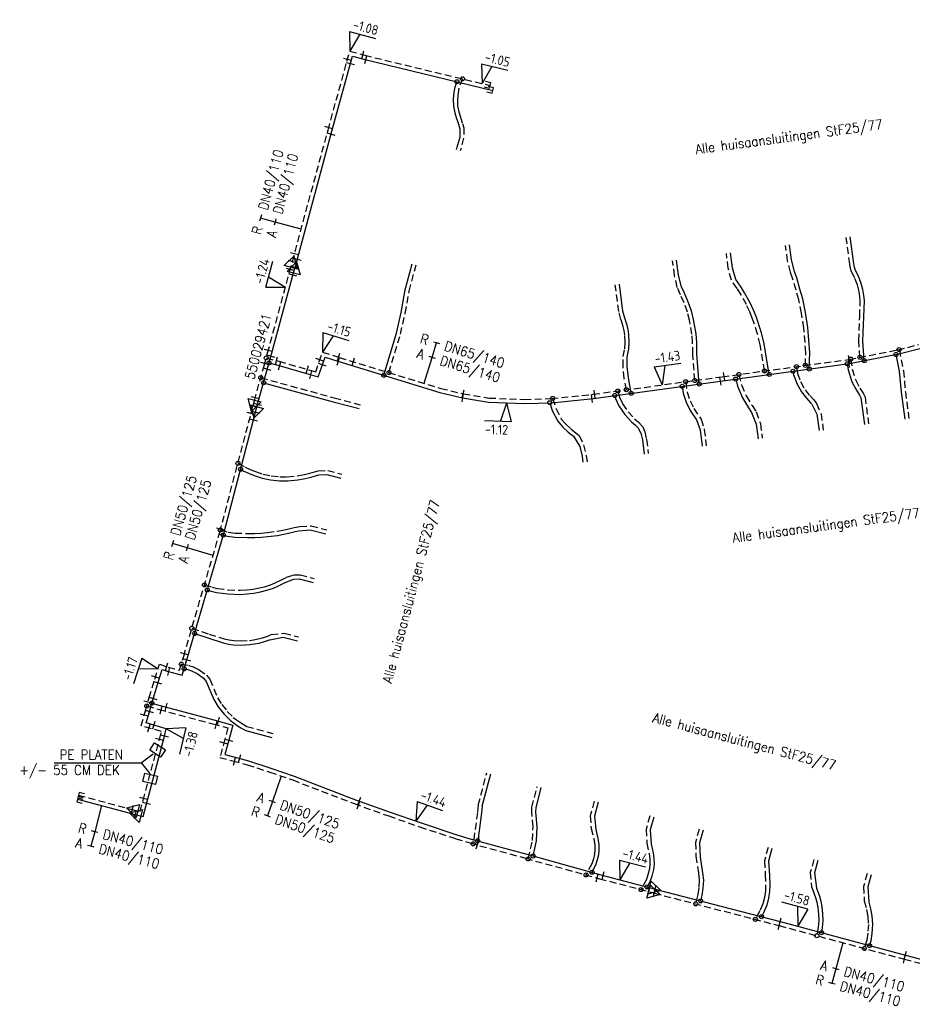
# Model space of a CAD drawing. Header units: millimetres. Extents: x 0 to 118212815, y 0 to 488348790.
# Tile 101 of 143: x 116321604 to 116404166, y 487289388 to 487380430. Entities that reach past the tile are written whole.
import ezdxf
from ezdxf.enums import TextEntityAlignment as Align

# ---------------------------------------------------------------- set-up
doc = ezdxf.new("R2010")
doc.units = ezdxf.units.MM
doc.header["$LTSCALE"] = 200
doc.linetypes.add('HIDDEN2', pattern=[4.7625, 3.175, -1.5875])
for name, color, linetype in [('WW-C-mof', 7, 'Continuous'), ('WW-C-tstuk', 7, 'Continuous'), ('WW-C-VERLOOP', 7, 'Continuous'), ('WW-I-diam', 7, 'Continuous'), ('WW-I-info', 7, 'Continuous'), ('WW-I-NAP', 7, 'Continuous'), ('WW-L-aanvoer', 3, 'Continuous'), ('WW-L-retour', 3, 'HIDDEN2')]:
    doc.layers.add(name, color=color, linetype=linetype)
doc.styles.add('DIN17', font='ROMANS.SHX', dxfattribs={"width": 0.9})
doc.styles.add('ISOCP', font='ISOCP.SHX')

# ---------------------------------------------------------------- blocks, each defined once
blk = doc.blocks.new('LR-VERL')
at = {"color": 0, "linetype": 'ByBlock', "lineweight": -2}
blk.add_lwpolyline([(1.08, 0), (-1.08, -1.25), (-1.08, 1.25)], close=True, dxfattribs=at)
blk = doc.blocks.new('LR-mof')
at = {"color": 0, "linetype": 'ByBlock', "lineweight": -2}
blk.add_line((0, -0.75), (0, 0.75), dxfattribs=at)
blk = doc.blocks.new('LR-smof')
at = {"color": 0, "linetype": 'ByBlock', "lineweight": -2}
blk.add_lwpolyline([(1, 0.5), (0, 0.5), (0, -0.5), (1, -0.5)], dxfattribs=at)
blk = doc.blocks.new('LR-tsb')
blk.add_circle((0, 0), 0.375)
blk = doc.blocks.new('LR-DIAB2')
at = {"color": 0, "linetype": 'Continuous', "lineweight": -3}
blk.add_line((0, 5), (0, 7.8), dxfattribs=at)
at = {"color": 0, "lineweight": -3}
blk.add_line((0, 0), (0, 5), dxfattribs=at)
for points in [[(0.61, 7.8), (0, 7.8), (-0.61, 7.8)], [(0.61, 5), (0, 5), (-0.61, 5)]]:
    blk.add_lwpolyline(points, dxfattribs=at)
at = {"color": 1, "lineweight": -3, "style": 'DIN17', "width": 0.9}
for tag, p in [('*1', (-1.61, 7.8)), ('*2', (-1.61, 5.02))]:
    blk.add_attdef(tag, text='', height=1.8, dxfattribs=at).set_placement(p, align=Align.MIDDLE_RIGHT)
for tag, p in [('*11', (1.61, 7.8)), ('*12', (1.61, 5))]:
    blk.add_attdef(tag, text='', height=1.8, dxfattribs=at).set_placement(p, align=Align.MIDDLE_LEFT)
blk = doc.blocks.new('nap1')
at = {"color": 0, "linetype": 'Continuous', "lineweight": -3}
for p, q in [((-1, 3.5), (0, 0)), ((-1, 3.5), (4, 3.5)), ((1, 3.5), (0, 0))]:
    blk.add_line(p, q, dxfattribs=at)
at = {"color": 0, "linetype": 'Continuous', "lineweight": -3, "style": 'ISOCP'}
for tag, p in [('*1', (1.7, 5)), ('*2', (4, 1.5))]:
    blk.add_attdef(tag, text='', height=1.8, dxfattribs=at).set_placement(p, align=Align.MIDDLE)
blk = doc.blocks.new('nap2')
at = {"color": 0, "linetype": 'Continuous', "lineweight": -3}
for p, q in [((1, 3.5), (-4, 3.5)), ((-1, 3.5), (0, 0)), ((1, 3.5), (0, 0))]:
    blk.add_line(p, q, dxfattribs=at)
at = {"color": 0, "linetype": 'Continuous', "lineweight": -3, "style": 'ISOCP'}
for tag, p in [('*1', (-1.5, 5)), ('*2', (-4, 1.5))]:
    blk.add_attdef(tag, text='', height=1.8, dxfattribs=at).set_placement(p, align=Align.MIDDLE)
blk = doc.blocks.new('LR-DIAO2')
at = {"color": 0, "lineweight": -3}
blk.add_line((0, 0), (0, -5), dxfattribs=at)
at = {"color": 0, "linetype": 'Continuous', "lineweight": -3}
blk.add_line((0, -5), (0, -7.8), dxfattribs=at)
at = {"color": 0, "lineweight": -3}
for points in [[(0.61, -5), (0, -5), (-0.61, -5)], [(0.61, -7.8), (0, -7.8), (-0.61, -7.8)]]:
    blk.add_lwpolyline(points, dxfattribs=at)
at = {"color": 1, "lineweight": -3, "style": 'DIN17', "width": 0.9}
for tag, p in [('*1', (-1.61, -5)), ('*2', (-1.61, -7.78))]:
    blk.add_attdef(tag, text='', height=1.8, dxfattribs=at).set_placement(p, align=Align.MIDDLE_RIGHT)
for tag, p in [('*11', (1.61, -5)), ('*12', (1.61, -7.8))]:
    blk.add_attdef(tag, text='', height=1.8, dxfattribs=at).set_placement(p, align=Align.MIDDLE_LEFT)
blk = doc.blocks.new('LR-hyp')
at = {"color": 7, "linetype": 'ByBlock', "lineweight": -3, "style": 'DIN17', "width": 0.9}
blk.add_attdef('*1', text='', height=1.8, dxfattribs=at).set_placement((0, 0), align=Align.MIDDLE)
at = {"color": 7, "linetype": 'ByBlock', "lineweight": -2, "style": 'DIN17', "width": 0.9, "flags": 1}
blk.add_attdef('*2', text='', height=1.8, dxfattribs=at).set_placement((0, -5), align=Align.MIDDLE)

msp = doc.modelspace()

# ---------------------------------------------------------------- linework, layer by layer
at = {"layer": 'WW-I-info'}
for p, q in [((116333638, 487312895), (116334078, 487313564)), ((116334078, 487313564), (116335080, 487312904)), ((116332854, 487311727), (116333952, 487312563)), ((116334640, 487312236), (116333638, 487312895)), ((116335080, 487312904), (116334640, 487312236)), ((116324782, 487311708), (116332854, 487311727)), ((116332854, 487311727), (116333648, 487310721)), ((116332984, 487309978), (116333169, 487310756)), ((116333169, 487310756), (116334337, 487310479)), ((116334152, 487309700), (116332984, 487309978)), ((116334337, 487310479), (116334152, 487309700))]:
    msp.add_line(p, q, dxfattribs=at)
at = {"layer": 'WW-L-aanvoer'}
for p, q in [((116352245, 487376503), (116352398, 487377060)), ((116352398, 487377060), (116353440, 487376773)), ((116350487, 487370122), (116352245, 487376503)), ((116353440, 487376773), (116365358, 487373892)), ((116362049, 487374692), (116361853, 487374202)), ((116361768, 487373724), (116361707, 487373078)), ((116361853, 487374202), (116361768, 487373724)), ((116361707, 487373078), (116361734, 487372430)), ((116361734, 487372430), (116361843, 487371828)), ((116361843, 487371828), (116361981, 487371391)), ((116361981, 487371391), (116362130, 487370946)), ((116362130, 487370946), (116362318, 487370378)), ((116347073, 487357519), (116350487, 487370122)), ((116362318, 487370378), (116362300, 487369577)), ((116362300, 487369577), (116361987, 487368398)), ((116398758, 487357872), (116398427, 487360350)), ((116387525, 487357498), (116387342, 487358863)), ((116392998, 487358227), (116392815, 487359597)), ((116357262, 487355436), (116357903, 487357852)), ((116382555, 487356809), (116382369, 487358195)), ((116393275, 487357137), (116392998, 487358227)), ((116398811, 487357523), (116398758, 487357872)), ((116344897, 487349515), (116346936, 487357014)), ((116346936, 487357014), (116347073, 487357519)), ((116387852, 487356409), (116387525, 487357498)), ((116393483, 487356565), (116393275, 487357137)), ((116398906, 487357253), (116398811, 487357523)), ((116399188, 487356709), (116398906, 487357253)), ((116382822, 487355734), (116382555, 487356809)), ((116388273, 487355792), (116387852, 487356409)), ((116393776, 487355528), (116393483, 487356565)), ((116399445, 487356035), (116399188, 487356709)), ((116399587, 487355490), (116399445, 487356035)), ((116356890, 487353352), (116357262, 487355436)), ((116377401, 487353493), (116377068, 487355970)), ((116383080, 487355149), (116382822, 487355734)), ((116383406, 487354406), (116383080, 487355149)), ((116388649, 487355185), (116388273, 487355792)), ((116389156, 487354253), (116388649, 487355185)), ((116394025, 487354621), (116393776, 487355528)), ((116399681, 487354920), (116399587, 487355490)), ((116383731, 487353506), (116383406, 487354406)), ((116389479, 487353562), (116389156, 487354253)), ((116394288, 487353365), (116394025, 487354621)), ((116399677, 487352970), (116399736, 487354461)), ((116399736, 487354461), (116399681, 487354920)), ((116356448, 487351454), (116356890, 487353352)), ((116377576, 487352819), (116377401, 487353493)), ((116383942, 487352712), (116383731, 487353506)), ((116389723, 487352973), (116389479, 487353562)), ((116394514, 487351968), (116394288, 487353365)), ((116377793, 487352174), (116377576, 487352819)), ((116384165, 487351397), (116383942, 487352712)), ((116390224, 487351486), (116389723, 487352973)), ((116399599, 487350747), (116399677, 487352970)), ((116377889, 487351772), (116377793, 487352174)), ((116377961, 487351314), (116377889, 487351772)), ((116390468, 487350447), (116390224, 487351486)), ((116394697, 487349641), (116394514, 487351968)), ((116355284, 487347551), (116356448, 487351454)), ((116377940, 487349956), (116377990, 487350597)), ((116377990, 487350597), (116377961, 487351314)), ((116384225, 487350585), (116384165, 487351397)), ((116384243, 487349533), (116384225, 487350585)), ((116399724, 487348905), (116399599, 487350747)), ((116377807, 487349241), (116377940, 487349956)), ((116390932, 487347626), (116390468, 487350447)), ((116394640, 487348133), (116394697, 487349641)), ((116402927, 487349525), (116404874, 487350029)), ((116344571, 487348308), (116344897, 487349515)), ((116349670, 487348693), (116349851, 487349210)), ((116349851, 487349210), (116351044, 487348845)), ((116351044, 487348845), (116360458, 487345973)), ((116377791, 487348406), (116377807, 487349241)), ((116384456, 487346743), (116384243, 487349533)), ((116398368, 487348642), (116402927, 487349525)), ((116402649, 487349472), (116402964, 487347919)), ((116343676, 487345086), (116344571, 487348308)), ((116344675, 487348693), (116345476, 487348477)), ((116345476, 487348477), (116348348, 487347651)), ((116349222, 487347399), (116349670, 487348693)), ((116377905, 487347321), (116377791, 487348406)), ((116386639, 487347039), (116398368, 487348642)), ((116393136, 487347927), (116393185, 487347630)), ((116398154, 487348613), (116398237, 487348042)), ((116398237, 487348042), (116398581, 487346952)), ((116402964, 487347919), (116403145, 487345979)), ((116348348, 487347651), (116349222, 487347399)), ((116374689, 487345416), (116386639, 487347039)), ((116378161, 487345888), (116377905, 487347321)), ((116387829, 487347202), (116387993, 487346531)), ((116393185, 487347630), (116393489, 487346805)), ((116398581, 487346952), (116398994, 487346163)), ((116344168, 487346858), (116350586, 487345104)), ((116382880, 487346529), (116382963, 487345911)), ((116387993, 487346531), (116388458, 487345460)), ((116393489, 487346805), (116393924, 487346007)), ((116393924, 487346007), (116394391, 487345424)), ((116398994, 487346163), (116399293, 487345711)), ((116343423, 487344130), (116343676, 487345086)), ((116350586, 487345104), (116352999, 487344465)), ((116360458, 487345973), (116362567, 487345472)), ((116362567, 487345472), (116364979, 487345065)), ((116370794, 487345018), (116374689, 487345416)), ((116376647, 487345682), (116376725, 487345396)), ((116376725, 487345396), (116377036, 487344717)), ((116382963, 487345911), (116383256, 487345052)), ((116388458, 487345460), (116389023, 487344534)), ((116394391, 487345424), (116394762, 487345010)), ((116399293, 487345711), (116399398, 487345477)), ((116399398, 487345477), (116399733, 487342999)), ((116403145, 487345979), (116403478, 487343501)), ((116364979, 487345065), (116368292, 487344942)), ((116368292, 487344942), (116370794, 487345018)), ((116370633, 487345013), (116370870, 487344305)), ((116370870, 487344305), (116371378, 487343297)), ((116377036, 487344717), (116377584, 487343920)), ((116383256, 487345052), (116383623, 487344293)), ((116383623, 487344293), (116384208, 487343441)), ((116389023, 487344534), (116389307, 487344124)), ((116394762, 487345010), (116394854, 487344911)), ((116394854, 487344911), (116394883, 487344872)), ((116394883, 487344872), (116395345, 487343940)), ((116340476, 487332933), (116343423, 487344130)), ((116371378, 487343297), (116371801, 487342793)), ((116377584, 487343920), (116378205, 487343256)), ((116384208, 487343441), (116384534, 487342497)), ((116389307, 487344124), (116389734, 487343026)), ((116395345, 487343940), (116395546, 487342438)), ((116371801, 487342793), (116372320, 487342296)), ((116378205, 487343256), (116378562, 487342941)), ((116378562, 487342941), (116378769, 487342711)), ((116378769, 487342711), (116379062, 487342193)), ((116384534, 487342497), (116384737, 487340989)), ((116389734, 487343026), (116389914, 487341683)), ((116372320, 487342296), (116372825, 487341914)), ((116372825, 487341914), (116373409, 487340980)), ((116379062, 487342193), (116379197, 487341580)), ((116379197, 487341580), (116379373, 487340270)), ((116373409, 487340980), (116373625, 487340078)), ((116373625, 487340078), (116373701, 487339510)), ((116342036, 487338858), (116342282, 487338729)), ((116342282, 487338729), (116342771, 487338491)), ((116342771, 487338491), (116343277, 487338285)), ((116343277, 487338285), (116344025, 487338043)), ((116344025, 487338043), (116344813, 487337887)), ((116344813, 487337887), (116345629, 487337794)), ((116346371, 487337783), (116347329, 487337873)), ((116347329, 487337873), (116348040, 487338002)), ((116348040, 487338002), (116348537, 487338136)), ((116348537, 487338136), (116348753, 487338197)), ((116348753, 487338197), (116349282, 487338336)), ((116349282, 487338336), (116350013, 487338381)), ((116350013, 487338381), (116351295, 487338041)), ((116345629, 487337794), (116346371, 487337783)), ((116347417, 487333162), (116348481, 487333271)), ((116348481, 487333271), (116349927, 487332887)), ((116337137, 487321458), (116340476, 487332933)), ((116340429, 487332774), (116340814, 487332660)), ((116340814, 487332660), (116341501, 487332582)), ((116341501, 487332582), (116342664, 487332541)), ((116342664, 487332541), (116343344, 487332549)), ((116343344, 487332549), (116343980, 487332586)), ((116343980, 487332586), (116344549, 487332629)), ((116344549, 487332629), (116345445, 487332748)), ((116345445, 487332748), (116345875, 487332830)), ((116345875, 487332830), (116346458, 487332943)), ((116346458, 487332943), (116347086, 487333104)), ((116347086, 487333104), (116347417, 487333162)), ((116346147, 487328380), (116346954, 487328707)), ((116346954, 487328707), (116347453, 487328730)), ((116347453, 487328730), (116348734, 487328390)), ((116344476, 487327667), (116345082, 487327871)), ((116345082, 487327871), (116345468, 487328036)), ((116345468, 487328036), (116345861, 487328230)), ((116345861, 487328230), (116346147, 487328380)), ((116338954, 487327703), (116339312, 487327602)), ((116339312, 487327602), (116339807, 487327465)), ((116339807, 487327465), (116340843, 487327335)), ((116340843, 487327335), (116342012, 487327294)), ((116342012, 487327294), (116342649, 487327327)), ((116342649, 487327327), (116343271, 487327407)), ((116343271, 487327407), (116343878, 487327517)), ((116343878, 487327517), (116344476, 487327667)), ((116337781, 487323672), (116339007, 487323264)), ((116339007, 487323264), (116340410, 487322805)), ((116344745, 487323098), (116345981, 487323343)), ((116345981, 487323343), (116347302, 487322992)), ((116340410, 487322805), (116340920, 487322699)), ((116340920, 487322699), (116341386, 487322641)), ((116341386, 487322641), (116342016, 487322610)), ((116342016, 487322610), (116342878, 487322654)), ((116342878, 487322654), (116343293, 487322706)), ((116343293, 487322706), (116343740, 487322795)), ((116343740, 487322795), (116344170, 487322906)), ((116344170, 487322906), (116344698, 487323077)), ((116344698, 487323077), (116344745, 487323098)), ((116336639, 487319830), (116337137, 487321458)), ((116334462, 487319347), (116334784, 487320346)), ((116334784, 487320346), (116335234, 487320201)), ((116335234, 487320201), (116336639, 487319830)), ((116336816, 487320410), (116337149, 487320356)), ((116337149, 487320356), (116337496, 487320236)), ((116337496, 487320236), (116338021, 487319984)), ((116338021, 487319984), (116338613, 487319548)), ((116333944, 487317638), (116334462, 487319347)), ((116338613, 487319548), (116338852, 487319246)), ((116338852, 487319246), (116339557, 487317567)), ((116333600, 487316432), (116333944, 487317638)), ((116333829, 487317233), (116334595, 487317017)), ((116334595, 487317017), (116339566, 487315685)), ((116339557, 487317567), (116339976, 487316880)), ((116339976, 487316880), (116340515, 487316214)), ((116333308, 487315413), (116333600, 487316432)), ((116340515, 487316214), (116341113, 487315636)), ((116335161, 487314864), (116333308, 487315413)), ((116339566, 487315685), (116341327, 487315213)), ((116341327, 487315213), (116340949, 487313816)), ((116341113, 487315636), (116341435, 487315378)), ((116341435, 487315378), (116341707, 487315183)), ((116341707, 487315183), (116342066, 487314952)), ((116333388, 487308138), (116334998, 487314187)), ((116334998, 487314187), (116335161, 487314864)), ((116342066, 487314952), (116342516, 487314701)), ((116342516, 487314701), (116344933, 487314063)), ((116340949, 487313816), (116340589, 487312483)), ((116340589, 487312483), (116341397, 487312265)), ((116341397, 487312265), (116342752, 487311899)), ((116342752, 487311899), (116344848, 487311220)), ((116344848, 487311220), (116346986, 487310487)), ((116346986, 487310487), (116352667, 487308306)), ((116364389, 487307711), (116365184, 487310707)), ((116369360, 487307548), (116369833, 487309424)), ((116326942, 487308361), (116332282, 487306946)), ((116333020, 487306750), (116333388, 487308138)), ((116352667, 487308306), (116355860, 487307158)), ((116375101, 487308074), (116374756, 487306777)), ((116332282, 487306946), (116333020, 487306750)), ((116355860, 487307158), (116358728, 487306155)), ((116364317, 487307081), (116363969, 487304505)), ((116364389, 487307711), (116364317, 487307081)), ((116369347, 487307171), (116369360, 487307548)), ((116369469, 487305813), (116369347, 487307171)), ((116358728, 487306155), (116362043, 487305064)), ((116374756, 487306777), (116374881, 487305547)), ((116380248, 487306707), (116379933, 487305522)), ((116362043, 487305064), (116363366, 487304671)), ((116369408, 487304491), (116369469, 487305813)), ((116374881, 487305547), (116375093, 487304728)), ((116379933, 487305522), (116380025, 487304182)), ((116384811, 487305495), (116384496, 487304306)), ((116363366, 487304671), (116368509, 487303257)), ((116369087, 487303098), (116369408, 487304491)), ((116375093, 487304728), (116375175, 487304165)), ((116375175, 487304165), (116375179, 487303672)), ((116380025, 487304182), (116380192, 487303384)), ((116384496, 487304306), (116384557, 487302979)), ((116368509, 487303257), (116375344, 487301371)), ((116375147, 487303217), (116375032, 487302736)), ((116375179, 487303672), (116375147, 487303217)), ((116380192, 487303384), (116380268, 487302833)), ((116391186, 487303803), (116390871, 487302615)), ((116375032, 487302736), (116374867, 487302243)), ((116380275, 487302346), (116380219, 487301852)), ((116380268, 487302833), (116380275, 487302346)), ((116384557, 487302979), (116384767, 487301552)), ((116390871, 487302615), (116390944, 487301284)), ((116395418, 487302679), (116395116, 487301540)), ((116374867, 487302243), (116374537, 487301594)), ((116380219, 487301852), (116380083, 487301246)), ((116384767, 487301552), (116384843, 487300878)), ((116395116, 487301540), (116395305, 487300127)), ((116375344, 487301371), (116380379, 487300047)), ((116379923, 487300790), (116379637, 487300243)), ((116380083, 487301246), (116379923, 487300790)), ((116384843, 487300878), (116384796, 487300112)), ((116390944, 487301284), (116390976, 487300367)), ((116400348, 487301370), (116400047, 487300237)), ((116380379, 487300047), (116391943, 487297032)), ((116384796, 487300112), (116384692, 487299462)), ((116390970, 487299809), (116390868, 487299191)), ((116390976, 487300367), (116390970, 487299809)), ((116395305, 487300127), (116395344, 487300035)), ((116395344, 487300035), (116395460, 487299726)), ((116395460, 487299726), (116395572, 487299376)), ((116400047, 487300237), (116400140, 487298843)), ((116384692, 487299462), (116384581, 487298952)), ((116390868, 487299191), (116390701, 487298549)), ((116395572, 487299376), (116395693, 487298915)), ((116395693, 487298915), (116395794, 487298402)), ((116400140, 487298843), (116400312, 487298229)), ((116390416, 487297856), (116390214, 487297483)), ((116390701, 487298549), (116390416, 487297856)), ((116395794, 487298402), (116395869, 487297743)), ((116395869, 487297743), (116395888, 487297119)), ((116400312, 487298229), (116400424, 487297558)), ((116391943, 487297032), (116403533, 487293927)), ((116395888, 487297119), (116395843, 487296477)), ((116400424, 487297558), (116400487, 487296776)), ((116395843, 487296477), (116395765, 487296008)), ((116400430, 487295930), (116400328, 487295254)), ((116400487, 487296776), (116400430, 487295930)), ((116400328, 487295254), (116400208, 487294818)), ((116403533, 487293927), (116415137, 487290862))]:
    msp.add_line(p, q, dxfattribs=at)
at = {"layer": 'WW-L-retour'}
for p, q in [((116351878, 487376604), (116352132, 487377528)), ((116352132, 487377528), (116353535, 487377141)), ((116353535, 487377141), (116365124, 487374339)), ((116350121, 487370222), (116351878, 487376604)), ((116362564, 487374958), (116362220, 487374097)), ((116362145, 487373673), (116362088, 487373068)), ((116362220, 487374097), (116362145, 487373673)), ((116362088, 487373068), (116362113, 487372472)), ((116362113, 487372472), (116362213, 487371920)), ((116362213, 487371920), (116362342, 487371509)), ((116362342, 487371509), (116362570, 487370830)), ((116362570, 487370830), (116362695, 487370442)), ((116346824, 487358055), (116350121, 487370222)), ((116362695, 487370442), (116362667, 487369480)), ((116362667, 487369480), (116362354, 487368300)), ((116398382, 487357822), (116398050, 487360300)), ((116387148, 487357448), (116386965, 487358812)), ((116392630, 487358134), (116392440, 487359547)), ((116346570, 487357114), (116346824, 487358055)), ((116382178, 487356758), (116381992, 487358145)), ((116392890, 487357085), (116392630, 487358134)), ((116344531, 487349614), (116346570, 487357114)), ((116357630, 487355338), (116358271, 487357754)), ((116387431, 487356353), (116387148, 487357448)), ((116393121, 487356448), (116392890, 487357085)), ((116398441, 487357431), (116398382, 487357822)), ((116398556, 487357102), (116398441, 487357431)), ((116398841, 487356553), (116398556, 487357102)), ((116382430, 487355681), (116382178, 487356758)), ((116387954, 487355584), (116387431, 487356353)), ((116393410, 487355426), (116393121, 487356448)), ((116399083, 487355919), (116398841, 487356553)), ((116357262, 487353276), (116357630, 487355338)), ((116377021, 487353442), (116376690, 487355919)), ((116382732, 487354996), (116382430, 487355681)), ((116388321, 487354994), (116387954, 487355584)), ((116393655, 487354532), (116393410, 487355426)), ((116399215, 487355411), (116399083, 487355919)), ((116399305, 487354867), (116399215, 487355411)), ((116383053, 487354264), (116382732, 487354996)), ((116383368, 487353393), (116383053, 487354264)), ((116388817, 487354081), (116388321, 487354994)), ((116393915, 487353296), (116393655, 487354532)), ((116399297, 487352984), (116399355, 487354446)), ((116399355, 487354446), (116399305, 487354867)), ((116356815, 487351356), (116357262, 487353276)), ((116377212, 487352710), (116377021, 487353442)), ((116383570, 487352632), (116383368, 487353393)), ((116389131, 487353408), (116388817, 487354081)), ((116389367, 487352839), (116389131, 487353408)), ((116394136, 487351923), (116393915, 487353296)), ((116377428, 487352069), (116377212, 487352710)), ((116383787, 487351351), (116383570, 487352632)), ((116389858, 487351382), (116389367, 487352839)), ((116399218, 487350741), (116399297, 487352984)), ((116377516, 487351698), (116377428, 487352069)), ((116377583, 487351277), (116377516, 487351698)), ((116394316, 487349634), (116394136, 487351923)), ((116355756, 487347804), (116356815, 487351356)), ((116377562, 487350006), (116377609, 487350605)), ((116377609, 487350605), (116377583, 487351277)), ((116383845, 487350568), (116383787, 487351351)), ((116383863, 487349515), (116383845, 487350568)), ((116390095, 487350373), (116389858, 487351382)), ((116399322, 487349214), (116399218, 487350741)), ((116349311, 487348818), (116349612, 487349680)), ((116349612, 487349680), (116351156, 487349208)), ((116377428, 487349279), (116377562, 487350006)), ((116390494, 487347950), (116390095, 487350373)), ((116394272, 487348466), (116394316, 487349634)), ((116398306, 487349017), (116402843, 487349896)), ((116402843, 487349896), (116404765, 487350393)), ((116402945, 487349923), (116403341, 487347975)), ((116344205, 487348409), (116344531, 487349614)), ((116344407, 487349159), (116345578, 487348843)), ((116345578, 487348843), (116348453, 487348016)), ((116348981, 487347864), (116349311, 487348818)), ((116351156, 487349208), (116360557, 487346340)), ((116377411, 487348390), (116377428, 487349279)), ((116384050, 487347071), (116383863, 487349515)), ((116386588, 487347416), (116398306, 487349017)), ((116398475, 487349050), (116398609, 487348127)), ((116343310, 487345186), (116344205, 487348409)), ((116348453, 487348016), (116348981, 487347864)), ((116377528, 487347268), (116377411, 487348390)), ((116393451, 487348354), (116393554, 487347727)), ((116398609, 487348127), (116398933, 487347098)), ((116403341, 487347975), (116403522, 487346030)), ((116343903, 487347324), (116350684, 487345471)), ((116374644, 487345793), (116386588, 487347416)), ((116377717, 487346211), (116377528, 487347268)), ((116383205, 487346956), (116383335, 487345999)), ((116388117, 487347625), (116388355, 487346652)), ((116393554, 487347727), (116393836, 487346962)), ((116393836, 487346962), (116394241, 487346218)), ((116398933, 487347098), (116399321, 487346356)), ((116360557, 487346340), (116362643, 487345845)), ((116376926, 487346103), (116377083, 487345526)), ((116383335, 487345999), (116383608, 487345197)), ((116388355, 487346652), (116388796, 487345635)), ((116394241, 487346218), (116394681, 487345669)), ((116399321, 487346356), (116399627, 487345895)), ((116403522, 487346030), (116403854, 487343552)), ((116343188, 487344727), (116343310, 487345186)), ((116350684, 487345471), (116353097, 487344832)), ((116362643, 487345845), (116365018, 487345444)), ((116365018, 487345444), (116368293, 487345322)), ((116368293, 487345322), (116370769, 487345398)), ((116370769, 487345398), (116374644, 487345793)), ((116370900, 487345411), (116371222, 487344451)), ((116377083, 487345526), (116377367, 487344905)), ((116383608, 487345197), (116383952, 487344485)), ((116388796, 487345635), (116389342, 487344741)), ((116394681, 487345669), (116395042, 487345266)), ((116395042, 487345266), (116395147, 487345154)), ((116395147, 487345154), (116395312, 487344930)), ((116399627, 487345895), (116399791, 487345530)), ((116399791, 487345530), (116400120, 487343051)), ((116340109, 487333034), (116343188, 487344727)), ((116371222, 487344451), (116371698, 487343507)), ((116377367, 487344905), (116377881, 487344159)), ((116383952, 487344485), (116384630, 487343498)), ((116389342, 487344741), (116389730, 487344181)), ((116389730, 487344181), (116390110, 487343077)), ((116395312, 487344930), (116395722, 487343990)), ((116371698, 487343507), (116372078, 487343053)), ((116377881, 487344159), (116378470, 487343529)), ((116378470, 487343529), (116378830, 487343211)), ((116384630, 487343498), (116384911, 487342548)), ((116395722, 487343990), (116395923, 487342488)), ((116372078, 487343053), (116372567, 487342586)), ((116372567, 487342586), (116373064, 487342209)), ((116378830, 487343211), (116379226, 487342773)), ((116379226, 487342773), (116379424, 487342313)), ((116384911, 487342548), (116385113, 487341039)), ((116390110, 487343077), (116390290, 487341733)), ((116373064, 487342209), (116373353, 487341985)), ((116373353, 487341985), (116373761, 487341128)), ((116379424, 487342313), (116379574, 487341630)), ((116379574, 487341630), (116379749, 487340320)), ((116373761, 487341128), (116374001, 487340128)), ((116374001, 487340128), (116374078, 487339560)), ((116341790, 487339417), (116342454, 487339068)), ((116342454, 487339068), (116342926, 487338838)), ((116342926, 487338838), (116343407, 487338642)), ((116348866, 487338624), (116349212, 487338711)), ((116349212, 487338711), (116350110, 487338748)), ((116350110, 487338748), (116351392, 487338408)), ((116343407, 487338642), (116344121, 487338411)), ((116344121, 487338411), (116344871, 487338263)), ((116344871, 487338263), (116345654, 487338174)), ((116345654, 487338174), (116346356, 487338163)), ((116346356, 487338163), (116347277, 487338250)), ((116347277, 487338250), (116347956, 487338373)), ((116347956, 487338373), (116348435, 487338503)), ((116348435, 487338503), (116348866, 487338624)), ((116340166, 487333249), (116340891, 487333034)), ((116345803, 487333203), (116346375, 487333314)), ((116346375, 487333314), (116347005, 487333475)), ((116347005, 487333475), (116347524, 487333568)), ((116347524, 487333568), (116348578, 487333638)), ((116348578, 487333638), (116350025, 487333254)), ((116336773, 487321567), (116340109, 487333034)), ((116340891, 487333034), (116341530, 487332961)), ((116341530, 487332961), (116342668, 487332921)), ((116342668, 487332921), (116343331, 487332929)), ((116343331, 487332929), (116343954, 487332965)), ((116343954, 487332965), (116344509, 487333007)), ((116344509, 487333007), (116345384, 487333123)), ((116345384, 487333123), (116345803, 487333203)), ((116345688, 487328568), (116346280, 487328878)), ((116346280, 487328878), (116346918, 487329085)), ((116346918, 487329085), (116347550, 487329097)), ((116347550, 487329097), (116348832, 487328757)), ((116338694, 487328170), (116339414, 487327968)), ((116339414, 487327968), (116339882, 487327839)), ((116339882, 487327839), (116340873, 487327714)), ((116342615, 487327706), (116343213, 487327783)), ((116343213, 487327783), (116343798, 487327889)), ((116343798, 487327889), (116344369, 487328032)), ((116344369, 487328032), (116344946, 487328227)), ((116344946, 487328227), (116345309, 487328382)), ((116345309, 487328382), (116345688, 487328568)), ((116340873, 487327714), (116342009, 487327675)), ((116342009, 487327675), (116342615, 487327706)), ((116337526, 487324157), (116339126, 487323625)), ((116339126, 487323625), (116340508, 487323173)), ((116343655, 487323166), (116344064, 487323271)), ((116344064, 487323271), (116344561, 487323432)), ((116344561, 487323432), (116344871, 487323571)), ((116344871, 487323571), (116346078, 487323710)), ((116346078, 487323710), (116347400, 487323359)), ((116340508, 487323173), (116340983, 487323074)), ((116340983, 487323074), (116341419, 487323019)), ((116341419, 487323019), (116342015, 487322991)), ((116342015, 487322991), (116342845, 487323033)), ((116342845, 487323033), (116343232, 487323081)), ((116343232, 487323081), (116343655, 487323166)), ((116336382, 487320291), (116336773, 487321567)), ((116334099, 487319461), (116334539, 487320824)), ((116334539, 487320824), (116335341, 487320565)), ((116335341, 487320565), (116336382, 487320291)), ((116336549, 487320837), (116337242, 487320726)), ((116337242, 487320726), (116337641, 487320588)), ((116337641, 487320588), (116338218, 487320311)), ((116338218, 487320311), (116338879, 487319823)), ((116338879, 487319823), (116339182, 487319441)), ((116333580, 487317745), (116334099, 487319461)), ((116339182, 487319441), (116339897, 487317740)), ((116333235, 487316537), (116333580, 487317745)), ((116333359, 487316971), (116334494, 487316650)), ((116339897, 487317740), (116340287, 487317099)), ((116340287, 487317099), (116340795, 487316471)), ((116332839, 487315156), (116333235, 487316537)), ((116334494, 487316650), (116339467, 487315317)), ((116340795, 487316471), (116341364, 487315921)), ((116334707, 487314602), (116332839, 487315156)), ((116339467, 487315317), (116340861, 487314945)), ((116341364, 487315921), (116341665, 487315681)), ((116341665, 487315681), (116341921, 487315497)), ((116341921, 487315497), (116342261, 487315278)), ((116342261, 487315278), (116342617, 487315080)), ((116342617, 487315080), (116345032, 487314437)), ((116334532, 487313878), (116334707, 487314602)), ((116340861, 487314945), (116340583, 487313915)), ((116333021, 487308235), (116334534, 487313878)), ((116340583, 487313915), (116340124, 487312215)), ((116340124, 487312215), (116341298, 487311898)), ((116341298, 487311898), (116342644, 487311534)), ((116342644, 487311534), (116344728, 487310860)), ((116344728, 487310860), (116346856, 487310130)), ((116364021, 487307808), (116364816, 487310804)), ((116346856, 487310130), (116352535, 487307950)), ((116327040, 487308729), (116332014, 487307410)), ((116368982, 487307602), (116369465, 487309521)), ((116332750, 487307215), (116333021, 487308235)), ((116352535, 487307950), (116355733, 487306800)), ((116364021, 487307808), (116363940, 487307127)), ((116374733, 487308171), (116374373, 487306811)), ((116332014, 487307410), (116332750, 487307215)), ((116363940, 487307127), (116363548, 487304227)), ((116368967, 487307161), (116368982, 487307602)), ((116369089, 487305805), (116368967, 487307161)), ((116355733, 487306800), (116358606, 487305796)), ((116374373, 487306811), (116374460, 487305659)), ((116379880, 487306805), (116379549, 487305557)), ((116358606, 487305796), (116361930, 487304702)), ((116369030, 487304543), (116369089, 487305805)), ((116374460, 487305659), (116374720, 487304653)), ((116379549, 487305557), (116379614, 487304291)), ((116384444, 487305593), (116384112, 487304340)), ((116361930, 487304702), (116363261, 487304306)), ((116363261, 487304306), (116368408, 487302891)), ((116368635, 487302828), (116369030, 487304543)), ((116374720, 487304653), (116374796, 487304136)), ((116374796, 487304136), (116374799, 487303684)), ((116379614, 487304291), (116379817, 487303319)), ((116384112, 487304340), (116384148, 487303087)), ((116374770, 487303274), (116374667, 487302841)), ((116374799, 487303684), (116374770, 487303274)), ((116379817, 487303319), (116379888, 487302805)), ((116390819, 487303900), (116390487, 487302650)), ((116368408, 487302891), (116375245, 487301004)), ((116374515, 487302390), (116373988, 487301351)), ((116374667, 487302841), (116374515, 487302390)), ((116379894, 487302365), (116379843, 487301915)), ((116379888, 487302805), (116379894, 487302365)), ((116384157, 487303085), (116384390, 487301504)), ((116390487, 487302650), (116390560, 487301386)), ((116395051, 487302777), (116394732, 487301575)), ((116379843, 487301915), (116379717, 487301351)), ((116384390, 487301504), (116384462, 487300868)), ((116390560, 487301386), (116390596, 487300363)), ((116394732, 487301575), (116394841, 487300250)), ((116399981, 487301468), (116399663, 487300272)), ((116375245, 487301004), (116380307, 487299673)), ((116379574, 487300942), (116379080, 487299996)), ((116379717, 487301351), (116379574, 487300942)), ((116384462, 487300868), (116384418, 487300154)), ((116380307, 487299673), (116391846, 487296665)), ((116384418, 487300154), (116384318, 487299532)), ((116390591, 487299842), (116390496, 487299270)), ((116390596, 487300363), (116390591, 487299842)), ((116394841, 487300250), (116394991, 487299894)), ((116394991, 487299894), (116395101, 487299602)), ((116395101, 487299602), (116395207, 487299270)), ((116399663, 487300272), (116399713, 487298957)), ((116384318, 487299532), (116384132, 487298676)), ((116390339, 487298669), (116390072, 487298020)), ((116390496, 487299270), (116390339, 487298669)), ((116395207, 487299270), (116395322, 487298830)), ((116395322, 487298830), (116395419, 487298344)), ((116399713, 487298957), (116399941, 487298147)), ((116390072, 487298020), (116389648, 487297238)), ((116395419, 487298344), (116395490, 487297715)), ((116399941, 487298147), (116400046, 487297511)), ((116395507, 487297126), (116395465, 487296521)), ((116395490, 487297715), (116395507, 487297126)), ((116400046, 487297511), (116400106, 487296774)), ((116391846, 487296665), (116403435, 487293559)), ((116395465, 487296521), (116395334, 487295730)), ((116400052, 487295971), (116399955, 487295333)), ((116400106, 487296774), (116400052, 487295971)), ((116399955, 487295333), (116399740, 487294550)), ((116403435, 487293559), (116415041, 487290494))]:
    msp.add_line(p, q, dxfattribs=at)

# ---------------------------------------------------------------- block references
at = {"layer": 'WW-C-mof', "linetype": 'Continuous', "xscale": 500, "yscale": 500, "zscale": 500}
for name, p, rotation in [('LR-mof', (116353342, 487377195), 344.6056), ('LR-mof', (116353611, 487376732), 346.4069), ('LR-mof', (116351920, 487376757), 74.6056), ('LR-mof', (116352200, 487376340), 74.6056), ('LR-smof', (116365124, 487374339), 166.4069), ('LR-smof', (116365358, 487373892), 166.4069), ('LR-mof', (116350183, 487370448), 74.6056), ('LR-mof', (116350408, 487369827), 74.8388), ('LR-mof', (116347021, 487358784), 74.8365), ('LR-mof', (116347270, 487358247), 74.8388), ('LR-mof', (116346629, 487357334), 74.90190000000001), ('LR-mof', (116346878, 487356798), 74.7893), ('LR-mof', (116344591, 487349838), 74.7893), ('LR-mof', (116344264, 487348630), 74.8629), ('LR-mof', (116344841, 487349305), 74.8629), ('LR-mof', (116345361, 487348902), 344.9019), ('LR-mof', (116345653, 487348426), 343.9495999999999), ('LR-mof', (116349364, 487348969), 70.72190000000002), ('LR-mof', (116351081, 487348834), 343.0314), ('LR-mof', (116351111, 487349222), 342.9915999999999), ('LR-mof', (116352465, 487348809), 343.0314), ('LR-mof', (116398318, 487348636), 7.7839), ('LR-mof', (116398349, 487349026), 10.9609), ('LR-mof', (116344512, 487348097), 74.4811), ('LR-mof', (116348219, 487348083), 343.9495999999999), ('LR-mof', (116348534, 487347597), 343.9495999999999), ('LR-mof', (116349608, 487348513), 70.9166), ('LR-mof', (116386428, 487347010), 7.734599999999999), ('LR-mof', (116386760, 487347439), 7.7839), ('LR-mof', (116362622, 487345849), 346.6607), ('LR-mof', (116374789, 487345813), 7.734599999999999), ('LR-mof', (116343386, 487345460), 74.4811), ('LR-mof', (116362598, 487345467), 350.4166000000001), ('LR-mof', (116374536, 487345400), 5.834000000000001), ('LR-mof', (116343616, 487344857), 75.18820000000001), ('LR-mof', (116342999, 487344009), 75.2481), ('LR-mof', (116343233, 487343406), 75.2508), ('LR-mof', (116340184, 487333318), 75.2481), ('LR-mof', (116340422, 487332748), 73.77590000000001), ('LR-mof', (116336839, 487321794), 73.77590000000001), ('LR-mof', (116335199, 487320611), 342.115), ('LR-mof', (116335393, 487320159), 345.2055), ('LR-mof', (116337066, 487321228), 72.99390000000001), ('LR-mof', (116334163, 487319658), 72.115), ('LR-mof', (116334390, 487319110), 73.153), ('LR-mof', (116333460, 487317324), 74.0755), ('LR-mof', (116333951, 487317659), 73.153), ('LR-mof', (116334679, 487316601), 344.9965), ('LR-mof', (116335146, 487316868), 344.9965), ('LR-mof', (116333116, 487316120), 73.9925), ('LR-mof', (116333607, 487316455), 74.0755), ('LR-mof', (116333562, 487314941), 343.5009), ('LR-mof', (116334014, 487315204), 343.5009), ('LR-mof', (116339786, 487315229), 345.0284), ('LR-mof', (116339982, 487315563), 344.9997), ('LR-mof', (116334998, 487314187), 76.40690000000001), ('LR-mof', (116334532, 487313878), 76.40690000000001), ('LR-mof', (116340485, 487313552), 74.8908), ('LR-mof', (116340942, 487313790), 74.8908), ('LR-mof', (116341948, 487312116), 344.8908), ('LR-mof', (116341481, 487311848), 344.8908), ('LR-smof', (116327040, 487308729), 345.1434), ('LR-smof', (116326942, 487308361), 345.1434), ('LR-mof', (116333071, 487308422), 74.9899), ('LR-mof', (116333340, 487307956), 75.1434), ('LR-mof', (116352937, 487307805), 340.23), ('LR-mof', (116353022, 487308178), 340.23), ('LR-mof', (116363934, 487304121), 344.6313), ('LR-mof', (116364016, 487304492), 344.6313), ('LR-mof', (116375011, 487301069), 344.5721), ('LR-mof', (116375584, 487301308), 345.271), ('LR-mof', (116391854, 487296663), 344.9995), ('LR-mof', (116391931, 487297035), 345.3855), ('LR-mof', (116403523, 487293929), 344.9995), ('LR-mof', (116403446, 487293556), 345.2038)]:
    msp.add_blockref(name, p, dxfattribs=dict(at, rotation=rotation))
at = {"layer": 'WW-C-mof', "xscale": 500, "yscale": 500, "zscale": 500}
for p, rotation in [((116346824, 487358055), 74.90190000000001), ((116347073, 487357519), 74.90190000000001), ((116343188, 487344727), 255.1882), ((116343423, 487344130), 255.1882), ((116332014, 487307410), 165.1434), ((116332282, 487306946), 165.1434), ((116380307, 487299673), 345.2710000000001), ((116380379, 487300047), 345.2710000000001)]:
    msp.add_blockref('LR-mof', p, dxfattribs=dict(at, rotation=rotation))
at = {"layer": 'WW-C-tstuk', "linetype": 'Continuous', "xscale": 500, "yscale": 500, "zscale": 500}
for p, rotation in [((116362564, 487374958), 248.2459), ((116362049, 487374692), 248.2459), ((116402649, 487349472), 281.4794), ((116402945, 487349923), 281.4794), ((116344407, 487349159), 344.9019), ((116344675, 487348693), 344.9019), ((116398154, 487348613), 278.269), ((116398475, 487349050), 278.269), ((116399322, 487349214), 93.87890000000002), ((116399724, 487348905), 93.87890000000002), ((116355756, 487347804), 73.40150000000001), ((116388117, 487347625), 283.7434), ((116390494, 487347950), 99.34799999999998), ((116390932, 487347626), 99.34799999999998), ((116393136, 487347927), 279.3031), ((116393451, 487348354), 279.3031), ((116394272, 487348466), 87.8224), ((116394640, 487348133), 87.8224), ((116343903, 487347324), 344.7145), ((116344168, 487346858), 344.7145), ((116355284, 487347551), 73.40150000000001), ((116383205, 487346956), 277.7346), ((116384050, 487347071), 94.36080000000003), ((116384456, 487346743), 94.36080000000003), ((116387829, 487347202), 283.7434), ((116376926, 487346103), 285.2516), ((116377717, 487346211), 100.1383), ((116378161, 487345888), 100.1383), ((116382880, 487346529), 277.7346), ((116370633, 487345013), 288.543), ((116370900, 487345411), 288.543), ((116376647, 487345682), 285.2516), ((116341790, 487339417), 332.2573), ((116342036, 487338858), 332.2573), ((116340166, 487333249), 343.4723999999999), ((116340429, 487332774), 343.4723999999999), ((116338694, 487328170), 344.3447), ((116338954, 487327703), 344.3447), ((116337526, 487324157), 341.6069999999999), ((116337781, 487323672), 341.6069999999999), ((116336549, 487320837), 350.9092), ((116336816, 487320410), 350.9092), ((116333359, 487316971), 344.2268), ((116333829, 487317233), 344.2268), ((116363548, 487304227), 82.3009), ((116363969, 487304505), 82.3009), ((116369087, 487303098), 77.0225), ((116368635, 487302828), 77.0225), ((116373988, 487301351), 63.08590000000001), ((116374537, 487301594), 63.08590000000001), ((116379637, 487300243), 62.4252), ((116379080, 487299996), 62.4252), ((116384132, 487298676), 77.7092), ((116384581, 487298952), 77.7092), ((116389648, 487297238), 61.50529999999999), ((116390214, 487297483), 61.50529999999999), ((116395334, 487295730), 80.6035), ((116395765, 487296008), 80.6035), ((116400208, 487294818), 74.60460000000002), ((116399740, 487294550), 74.60460000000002)]:
    msp.add_blockref('LR-tsb', p, dxfattribs=dict(at, rotation=rotation))
at = {"layer": 'WW-C-VERLOOP', "linetype": 'Continuous', "xscale": 500, "yscale": 500, "zscale": 500}
for p, rotation in [((116346824, 487358055), 74.90190000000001), ((116347073, 487357519), 74.90190000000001), ((116343188, 487344727), 255.1882), ((116343423, 487344130), 255.1882), ((116332014, 487307410), 165.1434), ((116332282, 487306946), 165.1434), ((116380379, 487300047), 345.271), ((116380307, 487299673), 345.271)]:
    msp.add_blockref('LR-VERL', p, dxfattribs=dict(at, rotation=rotation))
at = {"layer": 'WW-I-diam', "linetype": 'Continuous', "xscale": 500, "yscale": 500, "zscale": 500}
for name, p, rotation, values in [('LR-DIAB2', (116347639, 487361062), 74.83653521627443, {'*1': 'R', '*11': 'DN40/110', '*2': 'A', '*12': 'DN40/110'}), ('LR-DIAB2', (116359029, 487346806), 343.0313696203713, {'*1': 'R', '*11': 'DN65/140', '*2': 'A', '*12': 'DN65/140'}), ('LR-DIAB2', (116339488, 487330899), 73.77586408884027, {'*1': 'R', '*11': 'DN50/125', '*2': 'A', '*12': 'DN50/125'}), ('LR-DIAO2', (116345792, 487310495), 341.0796629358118, {'*1': 'A', '*11': 'DN50/125', '*2': 'R', '*12': 'DN50/125'}), ('LR-DIAO2', (116329185, 487307767), 345.152348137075, {'*1': 'R', '*11': 'DN40/110', '*2': 'A', '*12': 'DN40/110'}), ('LR-DIAO2', (116397745, 487295084), 344.9995351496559, {'*1': 'A', '*11': 'DN40/110', '*2': 'R', '*12': 'DN40/110'})]:
    msp.add_blockref(name, p, dxfattribs=dict(at, rotation=rotation)).add_auto_attribs(values)
at = {"layer": 'WW-I-info', "linetype": 'Continuous'}
ref = msp.add_blockref('LR-hyp', (116343375, 487349144), dxfattribs=dict(at, xscale=500.0000000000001, yscale=500.0000000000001, zscale=500.0000000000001, rotation=74.78934510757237))
ref.add_attrib('*1', '550029421', dxfattribs={"layer": '0', "color": 0, "linetype": 'ByBlock', "lineweight": -3, "height": 900, "rotation": 74.78935, "style": 'DIN17', "width": 0.9}).set_placement((116343661, 487350227), align=Align.MIDDLE)
at = {"layer": 'WW-I-NAP', "linetype": 'Continuous'}
ref = msp.add_blockref('nap1', (116352132, 487377528), dxfattribs=dict(at, xscale=500, yscale=500, zscale=500, rotation=344.6056030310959))
ref.add_attrib('*1', '-1.08', dxfattribs={"layer": '0', "color": 1, "linetype": 'Continuous', "lineweight": -3, "height": 900, "rotation": 344.6056, "style": 'ISOCP'}).set_placement((116353616, 487379712), align=Align.MIDDLE)
ref = msp.add_blockref('nap1', (116364385, 487374518), dxfattribs=dict(at, xscale=500, yscale=500, zscale=500, rotation=346.4068971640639))
ref.add_attrib('*1', '-1.05', dxfattribs={"layer": '0', "color": 1, "linetype": 'Continuous', "lineweight": -3, "height": 900, "rotation": 346.4069, "style": 'ISOCP'}).set_placement((116365799, 487376748), align=Align.MIDDLE)
ref = msp.add_blockref('nap1', (116346187, 487355707), dxfattribs=dict(at, xscale=500, yscale=500, zscale=500, rotation=74.78934511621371))
ref.add_attrib('*1', '-1.24', dxfattribs={"layer": '0', "color": 1, "linetype": 'Continuous', "lineweight": -3, "height": 900, "rotation": 74.78935, "style": 'ISOCP'}).set_placement((116343998, 487357183), align=Align.MIDDLE)
ref = msp.add_blockref('nap1', (116349612, 487349680), dxfattribs=dict(at, xscale=500, yscale=500, zscale=500, rotation=342.991561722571))
ref.add_attrib('*1', '-1.15', dxfattribs={"layer": '0', "color": 1, "linetype": 'Continuous', "lineweight": -3, "height": 900, "rotation": 342.99156, "style": 'ISOCP'}).set_placement((116351157, 487351822), align=Align.MIDDLE)
ref = msp.add_blockref('nap1', (116381015, 487346659), dxfattribs=dict(at, xscale=500, yscale=500, zscale=500, rotation=7.734622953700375))
ref.add_attrib('*1', '-1.43', dxfattribs={"layer": '0', "color": 1, "linetype": 'Continuous', "lineweight": -3, "height": 900, "rotation": 7.73462, "style": 'ISOCP'}).set_placement((116381521, 487349250), align=Align.MIDDLE)
ref = msp.add_blockref('nap1', (116366651, 487345003), dxfattribs=dict(at, xscale=500, yscale=500, zscale=500, rotation=177.8721313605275))
ref.add_attrib('*1', '-1.12', dxfattribs={"layer": '0', "color": 1, "linetype": 'Continuous', "lineweight": -3, "height": 900, "rotation": 357.87213, "style": 'ISOCP'}).set_placement((116365709, 487342536), align=Align.MIDDLE)
ref = msp.add_blockref('nap2', (116334405, 487320392), dxfattribs=dict(at, xscale=500, yscale=500, zscale=500, rotation=72.50137513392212))
ref.add_attrib('*1', '-1.17', dxfattribs={"layer": '0', "color": 1, "linetype": 'Continuous', "lineweight": -3, "height": 900, "rotation": 72.50138, "style": 'ISOCP'}).set_placement((116331795, 487320428), align=Align.MIDDLE)
ref = msp.add_blockref('nap1', (116335161, 487314864), dxfattribs=dict(at, xscale=500, yscale=500, zscale=500, rotation=256.4068971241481))
ref.add_attrib('*1', '-1.38', dxfattribs={"layer": '0', "color": 1, "linetype": 'Continuous', "lineweight": -3, "height": 900, "rotation": 76.4069, "style": 'ISOCP'}).set_placement((116337391, 487313450), align=Align.MIDDLE)
ref = msp.add_blockref('nap1', (116358252, 487306322), dxfattribs=dict(at, xscale=500, yscale=500, zscale=500, rotation=340.7282501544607))
ref.add_attrib('*1', '-1.44', dxfattribs={"layer": '0', "color": 1, "linetype": 'Continuous', "lineweight": -3, "height": 900, "rotation": 340.72825, "style": 'ISOCP'}).set_placement((116359880, 487308401), align=Align.MIDDLE)
ref = msp.add_blockref('nap1', (116377108, 487300907), dxfattribs=dict(at, xscale=500, yscale=500, zscale=500, rotation=345.2709955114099))
ref.add_attrib('*1', '-1.44', dxfattribs={"layer": '0', "color": 1, "linetype": 'Continuous', "lineweight": -3, "height": 900, "rotation": 345.271, "style": 'ISOCP'}).set_placement((116378567, 487303109), align=Align.MIDDLE)
ref = msp.add_blockref('nap2', (116393567, 487296616), dxfattribs=dict(at, xscale=500, yscale=500, zscale=500, rotation=344.8707505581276))
ref.add_attrib('*1', '-1.58', dxfattribs={"layer": '0', "color": 1, "linetype": 'Continuous', "lineweight": -3, "height": 900, "rotation": 344.87075, "style": 'ISOCP'}).set_placement((116393496, 487299225), align=Align.MIDDLE)

# ---------------------------------------------------------------- texts
at = {"layer": 'WW-I-info', "style": 'DIN17', "width": 0.9}
for rotation, p in [(7.64181, (116384162, 487367999)), (7.64092, (116387604, 487332077)), (75.14034, (116356000, 487319007)), (345.14198, (116380084, 487315498))]:
    msp.add_text('Alle huisaansluitingen StF25/77', height=900, rotation=rotation, dxfattribs=at).set_placement(p)
for s, p in [('PE PLATEN', (116325289, 487312023)), ('+/- 55 CM DEK', (116321562, 487310603))]:
    msp.add_text(s, height=900, dxfattribs=at).set_placement(p)

doc.saveas('drawing.dxf')
